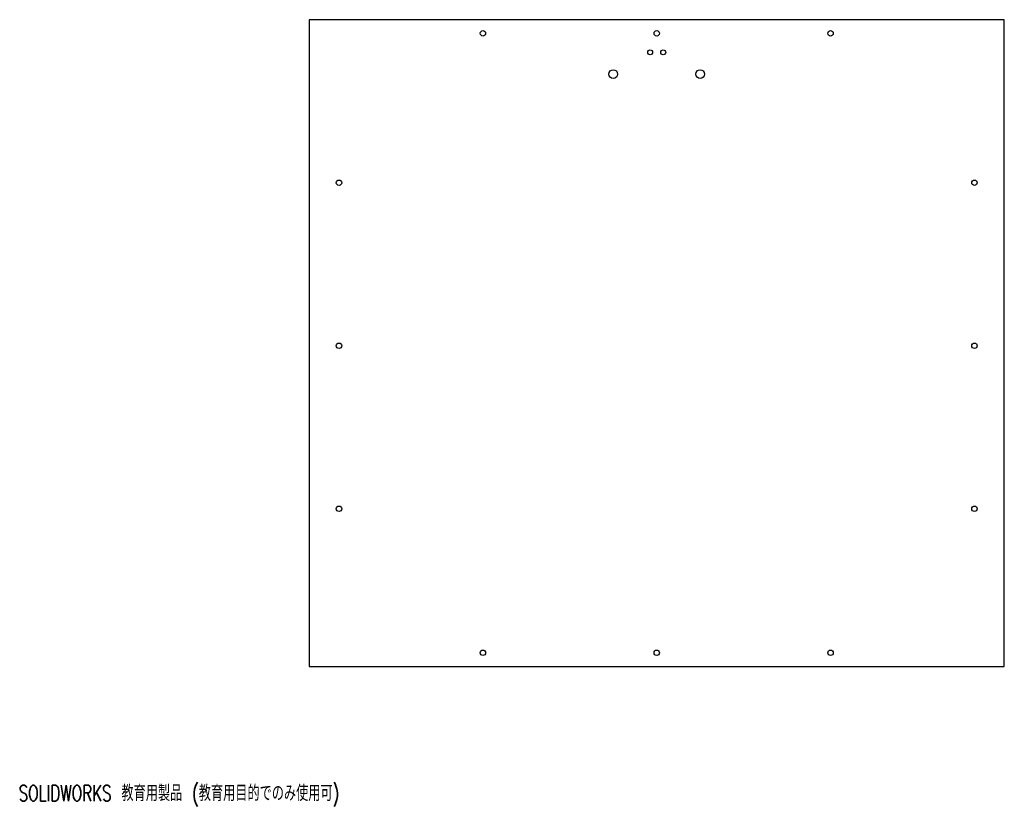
# Model space of a CAD drawing. Header units: millimetres. Extents: x 1 to 907, y 0 to 723.
import ezdxf

# ---------------------------------------------------------------- set-up
doc = ezdxf.new("R2010")
doc.units = ezdxf.units.MM
doc.styles.add('SLDTEXTSTYLE0', font='TXT', dxfattribs={"width": 0.7, "bigfont": 'bigfont'})

msp = doc.modelspace()

# ---------------------------------------------------------------- linework, layer by layer
at = {"color": 7, "linetype": 'Continuous', "lineweight": 25}
for p, q in [((267.43, 723.14), (267.43, 128.14)), ((907.43, 723.14), (267.43, 723.14)), ((907.43, 128.14), (907.43, 723.14)), ((267.43, 128.14), (907.43, 128.14))]:
    msp.add_line(p, q, dxfattribs=at)
for centre, radius in [((427.43, 710.64), 2.5), ((587.43, 710.64), 2.5), ((747.43, 710.64), 2.5), ((581.43, 693.14), 2.25), ((593.43, 693.14), 2.25), ((547.43, 673.14), 4), ((627.43, 673.14), 4), ((294.93, 573.14), 2.5), ((879.93, 573.14), 2.5), ((294.93, 423.14), 2.5), ((879.93, 423.14), 2.5), ((294.93, 273.14), 2.5), ((879.93, 273.14), 2.5), ((427.43, 140.64), 2.5), ((587.43, 140.64), 2.5), ((747.43, 140.64), 2.5)]:
    msp.add_circle(centre, radius, dxfattribs=at)

# ---------------------------------------------------------------- texts
at = {"color": 7, "linetype": 'Continuous', "insert": (0, 18.76), "char_height": 14.5493, "attachment_point": 1, "style": 'SLDTEXTSTYLE0'}
msp.add_mtext('SOLIDWORKS 教育用製品 (教育用目的でのみ使用可)', dxfattribs=at)

doc.saveas('drawing.dxf')
